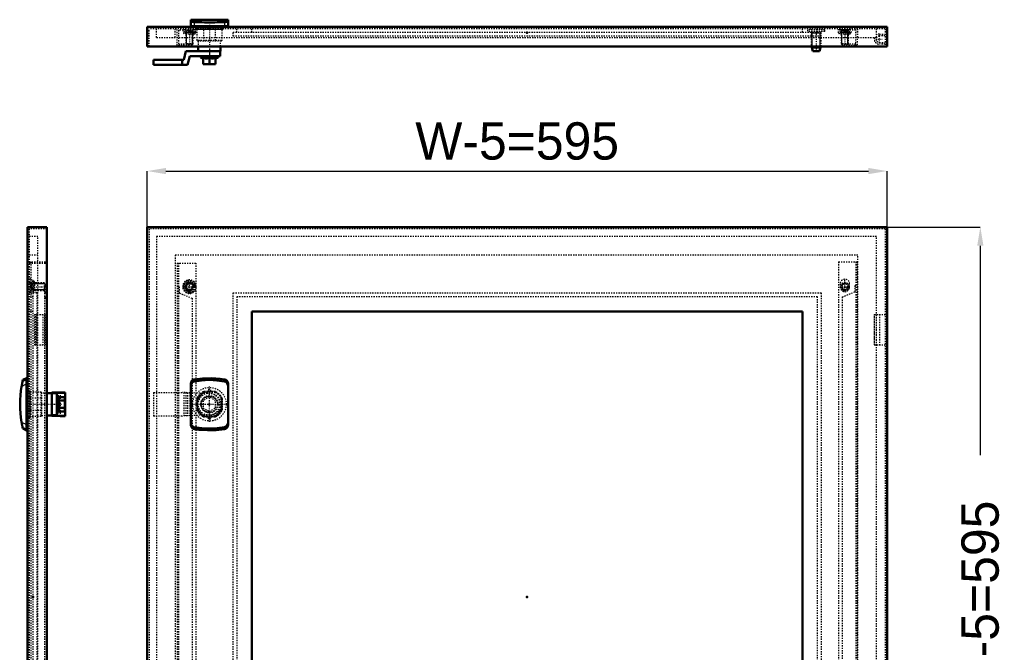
# Model space of a CAD drawing. Header units: millimetres. Extents: x 0 to 1531, y -24 to 993.
# Tile 2 of 3: x 0 to 791, y 484 to 993. Entities that reach past the tile are written whole.
import ezdxf

# ---------------------------------------------------------------- set-up
doc = ezdxf.new("R2010")
doc.units = ezdxf.units.MM
doc.linetypes.add('Center', pattern=[1.5, 0.45, -0.5, 0.05, -0.5])
doc.linetypes.add('Dashed', pattern=[2, 1, -1])
for name, color, linetype, lineweight in [('2d ConnectionPoints', 7, 'Continuous', 50), ('AM_0', 7, 'Continuous', 50), ('AM_4', 3, 'Continuous', 25), ('AM_5', 3, 'Continuous', 25), ('AM_7', 7, 'Center', 25), ('AM_9', 6, 'Dashed', 25)]:
    doc.layers.add(name, color=color, linetype=linetype, lineweight=lineweight)
doc.dimstyles.new('ISO-25', dxfattribs={"dimtxt": 2.5, "dimasz": 2.5, "dimexe": 1.25, "dimexo": 0.625, "dimtad": 1, "dimtxsty": 'Standard', "dimcen": 2.5, "dimadec": 0, "dimazin": 0, "dimtfac": 1, "dimtmove": 0, "dimatfit": 3, "dimfxl": 1, "dimarcsym": 0})

# ---------------------------------------------------------------- blocks, each defined once
blk = doc.blocks.new('5_ADT_ADC_ADS_06060_glass_0_in_ADC06060R5_0__1300')
at = {"layer": 'AM_9'}
for p, q in [((10.3, 773.45), (10.3, 284.45)), ((13.3, 773.45), (10.3, 773.45)), ((13.3, 773.45), (13.3, 284.45)), ((13.3, 284.45), (10.3, 284.45))]:
    blk.add_line(p, q, dxfattribs=at)
blk = doc.blocks.new('7_ALL503_0_0__2_0_in_ADC06060R5_0__1300')
at = {"layer": 'AM_0'}
for p, q in [((5.2, 704.95), (2.16, 703.45)), ((5.2, 704.95), (5.2, 662.95)), ((2.16, 703.45), (1.91, 702.27)), ((5.8, 697.45), (5.2, 697.45)), ((25.38, 692.95), (21.5, 692.95)), ((32.26, 693.35), (25.38, 693.27)), ((25.38, 674.63), (25.38, 693.27)), ((29.38, 693.14), (36.26, 693.22)), ((29.38, 674.76), (29.38, 693.14)), ((29.39, 689.72), (29.38, 689.72)), ((29.4, 690.33), (29.39, 689.72)), ((30.86, 689.72), (30.56, 690.54)), ((35.88, 689.72), (30.86, 689.72)), ((32.26, 693.41), (32.26, 693.35)), ((36.26, 693.41), (32.26, 693.41)), ((35.88, 678.18), (35.88, 689.72)), ((36.26, 674.49), (36.26, 693.41)), ((29.39, 686.84), (29.38, 686.84)), ((29.39, 681.06), (29.38, 681.06)), ((29.39, 686.84), (29.39, 681.06)), ((35.88, 686.84), (30.86, 686.84)), ((35.88, 681.06), (30.86, 681.06)), ((21.5, 674.95), (25.38, 674.95)), ((25.38, 674.63), (32.26, 674.55)), ((29.39, 678.18), (29.38, 678.18)), ((36.26, 674.68), (29.38, 674.76)), ((29.39, 678.18), (29.4, 677.57)), ((30.56, 677.36), (30.86, 678.18)), ((35.88, 678.18), (30.86, 678.18)), ((32.26, 674.55), (32.26, 674.49)), ((36.26, 674.49), (32.26, 674.49)), ((1.91, 665.63), (2.16, 664.45)), ((5.2, 670.45), (5.8, 670.45)), ((2.16, 664.45), (5.2, 662.95))]:
    blk.add_line(p, q, dxfattribs=at)
for points in [[(1.91, 702.27), (1.88, 702.13), (1.83, 701.91), (1.77, 701.62), (1.71, 701.28), (1.64, 700.92), (1.56, 700.54), (1.49, 700.13), (1.37, 699.48), (1.25, 698.81), (1.17, 698.32)], [(30.86, 686.84), (30.97, 687.19), (31.06, 687.54), (31.12, 687.9), (31.14, 688.26), (31.12, 688.62), (31.07, 688.99), (30.98, 689.36), (30.86, 689.72)], [(30.86, 681.06), (30.98, 681.81), (31.11, 683.03), (31.13, 684.26), (31.11, 684.89), (31.05, 685.52), (30.87, 686.77), (30.86, 686.84)], [(30.86, 678.18), (30.97, 678.53), (31.06, 678.88), (31.12, 679.24), (31.14, 679.6), (31.12, 679.96), (31.07, 680.33), (30.98, 680.7), (30.86, 681.06)], [(1.17, 669.58), (1.26, 669.03), (1.35, 668.5), (1.45, 667.98), (1.54, 667.48), (1.63, 667.01), (1.71, 666.59), (1.79, 666.22), (1.85, 665.93), (1.88, 665.75), (1.91, 665.63)]]:
    blk.add_lwpolyline(points, dxfattribs=at)
for centre, radius, start, end in [((88.9, 683.95), 88.9, 170.69559, 189.30441), ((30, 690.33), 0.6, 20, 179.67823), ((30, 677.57), 0.6, 180.32177, 340)]:
    blk.add_arc(centre, radius, start, end, dxfattribs=at)
at = {"layer": 'AM_4'}
for p, q in [((1.17, 698.32), (5.2, 700.32)), ((1.91, 702.27), (5.2, 703.9)), ((29.38, 692.44), (25.38, 692.44)), ((29.4, 677.57), (29.4, 690.33)), ((30.56, 677.36), (30.56, 690.54)), ((29.38, 675.46), (25.38, 675.46)), ((1.17, 669.58), (5.2, 667.58)), ((1.91, 665.63), (5.2, 664))]:
    blk.add_line(p, q, dxfattribs=at)
at = {"layer": 'AM_5'}
blk.add_line((7.7, 694.95), (7.7, 672.95), dxfattribs=at)
at = {"layer": 'AM_7'}
blk.add_line((4.19, 683.95), (33.29, 683.95), dxfattribs=at)
at = {"layer": 'AM_9'}
for p, q in [((6.2, 694.1), (6.2, 673.8)), ((6.2, 693.85), (16.7, 693.85)), ((16.7, 693.85), (17.2, 693.35)), ((16.7, 693.85), (16.7, 674.05)), ((17.2, 693.35), (17.2, 674.55)), ((21.5, 692.95), (17.2, 692.95)), ((32.26, 693.35), (32.26, 674.55)), ((6.2, 688.57), (5.8, 688.57)), ((16.7, 688.74), (6.2, 688.74)), ((17.2, 688.63), (16.7, 688.74)), ((5.8, 679.33), (6.2, 679.33)), ((6.2, 679.16), (16.7, 679.16)), ((16.7, 674.05), (6.2, 674.05)), ((16.7, 679.16), (17.2, 679.27)), ((17.2, 674.55), (16.7, 674.05)), ((17.2, 674.95), (21.5, 674.95))]:
    blk.add_line(p, q, dxfattribs=at)
blk = doc.blocks.new('8_ADT_ADC_ADS_06060_0__0_in_ADC06060R5_0__1300')
at = {"layer": 'AM_0'}
for p, q in [((5.8, 826.45), (21.5, 826.45)), ((5.8, 826.45), (5.8, 231.45)), ((21.5, 826.45), (21.5, 231.45)), ((21.9, 275.45), (21.5, 275.45)), ((22.4, 274.95), (21.9, 275.45)), ((21.9, 275.45), (21.9, 267.45)), ((25.2, 274.2), (22.4, 274.95)), ((22.4, 274.95), (22.4, 267.95)), ((25.2, 274.2), (25.2, 268.7)), ((21.5, 267.45), (21.9, 267.45)), ((21.9, 267.45), (22.4, 267.95)), ((22.4, 267.95), (25.2, 268.7)), ((5.8, 231.45), (21.5, 231.45))]:
    blk.add_line(p, q, dxfattribs=at)
at = {"layer": 'AM_5'}
for p, q in [((8.9, 781.45), (8.9, 780.84)), ((8.9, 781.45), (8.9, 775.45)), ((19.9, 780.84), (8.9, 780.84)), ((19.9, 776.06), (8.9, 776.06)), ((8.9, 775.45), (8.9, 776.06)), ((8.9, 282.45), (8.9, 281.84)), ((8.9, 282.45), (8.9, 276.45)), ((19.9, 281.84), (8.9, 281.84)), ((19.9, 277.06), (8.9, 277.06)), ((8.9, 276.45), (8.9, 277.06)), ((9.4, 275.45), (10.57, 274.68)), ((10.57, 275.45), (10.57, 267.45)), ((22.4, 274.68), (10.57, 274.68)), ((9.4, 267.45), (10.57, 268.22)), ((22.4, 268.22), (10.57, 268.22))]:
    blk.add_line(p, q, dxfattribs=at)
at = {"layer": 'AM_7'}
for p, q in [((6.67, 778.45), (20.53, 778.45)), ((6.67, 279.45), (20.53, 279.45)), ((6.4, 271.45), (26.09, 271.45))]:
    blk.add_line(p, q, dxfattribs=at)
at = {"layer": 'AM_9'}
for p, q in [((21.5, 824.95), (7.3, 824.95)), ((7.3, 824.95), (7.3, 232.95)), ((14.3, 818.95), (7.3, 818.95)), ((14.3, 238.95), (14.3, 818.95)), ((14.3, 803.95), (7.3, 803.95)), ((7.3, 798.45), (20.8, 798.45)), ((7.3, 797.45), (20.8, 797.45)), ((8.5, 798.45), (8.5, 259.45)), ((20.8, 798.45), (20.8, 259.45)), ((8.5, 784.45), (7.3, 784.45)), ((10.3, 782.26), (7.3, 783.01)), ((8.1, 781.95), (7.3, 781.95)), ((8.5, 780.7), (7.3, 780.7)), ((8.5, 778.2), (7.3, 778.2)), ((8.1, 781.95), (8.1, 774.95)), ((19.29, 781.45), (8.1, 781.45)), ((10.44, 783.46), (8.5, 783.95)), ((10.3, 782.26), (10.3, 774.64)), ((11.5, 781.7), (10.3, 781.7)), ((10.44, 783.46), (10.44, 773.44)), ((11.5, 782.11), (11.5, 774.79)), ((19.9, 780.84), (19.29, 781.45)), ((19.29, 781.45), (19.29, 775.45)), ((19.29, 775.45), (19.9, 776.06)), ((19.6, 779.45), (19.6, 278.45)), ((19.6, 779.45), (20.8, 779.45)), ((19.6, 778.45), (20.8, 778.45)), ((19.9, 780.84), (19.9, 776.06)), ((7.3, 774.95), (8.1, 774.95)), ((7.3, 773.89), (10.3, 774.64)), ((7.3, 774.45), (8.5, 774.45)), ((10.3, 770.45), (7.3, 770.45)), ((8.1, 775.45), (19.29, 775.45)), ((8.5, 772.95), (10.44, 773.44)), ((10.3, 775.2), (11.5, 775.2)), ((19.6, 774.44), (20.8, 774.44)), ((19.6, 773.44), (20.8, 773.44)), ((19.6, 770.19), (20.8, 770.19)), ((19.6, 769.19), (20.8, 769.19)), ((10.3, 758.45), (5.8, 758.45)), ((11.5, 756.2), (11.5, 731.7)), ((11.5, 756.2), (19.7, 756.2)), ((12.21, 731.7), (12.21, 756.2)), ((13, 756.2), (13, 731.7)), ((18.2, 756.2), (18.2, 731.7)), ((19.7, 756.2), (19.7, 731.7)), ((11.5, 731.7), (19.7, 731.7)), ((7.3, 695.95), (5.8, 695.95)), ((7.3, 694.7), (5.8, 694.7)), ((7.3, 694.1), (5.8, 694.1)), ((7.3, 688.92), (5.8, 688.92)), ((7.3, 678.98), (5.8, 678.98)), ((7.3, 673.8), (5.8, 673.8)), ((7.3, 673.2), (5.8, 673.2)), ((5.8, 671.95), (7.3, 671.95)), ((7.3, 385.95), (5.8, 385.95)), ((7.3, 384.7), (5.8, 384.7)), ((7.3, 384.1), (5.8, 384.1)), ((7.3, 378.92), (5.8, 378.92)), ((7.3, 368.98), (5.8, 368.98)), ((7.3, 363.8), (5.8, 363.8)), ((7.3, 363.2), (5.8, 363.2)), ((5.8, 361.95), (7.3, 361.95)), ((11.5, 326.2), (11.5, 301.7)), ((11.5, 326.2), (19.7, 326.2)), ((12.21, 301.7), (12.21, 326.2)), ((13, 326.2), (13, 301.7)), ((18.2, 326.2), (18.2, 301.7)), ((19.7, 326.2), (19.7, 301.7)), ((11.5, 301.7), (19.7, 301.7)), ((10.3, 299.45), (5.8, 299.45)), ((10.3, 287.45), (7.3, 287.45)), ((19.6, 288.71), (20.8, 288.71)), ((20.8, 287.71), (19.6, 287.71)), ((10.3, 283.26), (7.3, 284.01)), ((8.5, 283.45), (7.3, 283.45)), ((8.1, 282.95), (7.3, 282.95)), ((8.5, 279.7), (7.3, 279.7)), ((8.5, 277.2), (7.3, 277.2)), ((8.1, 282.95), (8.1, 275.95)), ((19.29, 282.45), (8.1, 282.45)), ((9.4, 278.45), (8.2, 278.45)), ((8.2, 278.45), (8.2, 264.45)), ((10.44, 284.46), (8.5, 284.95)), ((9.4, 278.45), (9.4, 264.45)), ((10.3, 283.26), (10.3, 275.64)), ((11.5, 282.7), (10.3, 282.7)), ((10.44, 284.46), (10.44, 274.44)), ((11.5, 283.11), (11.5, 275.79)), ((19.9, 281.84), (19.29, 282.45)), ((19.29, 282.45), (19.29, 276.45)), ((19.6, 284.46), (20.8, 284.46)), ((19.6, 283.46), (20.8, 283.46)), ((19.6, 279.45), (20.8, 279.45)), ((19.6, 278.45), (20.8, 278.45)), ((19.9, 281.84), (19.9, 277.06)), ((8.2, 275.95), (7.3, 275.53)), ((7.3, 275.95), (8.1, 275.95)), ((7.3, 274.89), (10.3, 275.64)), ((7.3, 273.45), (8.5, 273.45)), ((8.1, 276.45), (19.29, 276.45)), ((8.5, 273.95), (10.44, 274.44)), ((21.5, 275.45), (9.4, 275.45)), ((10.3, 276.2), (11.5, 276.2)), ((19.29, 276.45), (19.9, 277.06)), ((7.3, 267.37), (8.2, 266.95)), ((8.2, 264.45), (9.4, 264.45)), ((9.4, 267.45), (21.5, 267.45)), ((7.3, 260.45), (20.8, 260.45)), ((7.3, 259.45), (20.8, 259.45)), ((14.3, 253.95), (7.3, 253.95)), ((14.3, 238.95), (7.3, 238.95)), ((7.3, 232.95), (21.5, 232.95))]:
    blk.add_line(p, q, dxfattribs=at)
for points in [[(8.5, 780.74), (8.81, 780.54), (9.43, 780.1), (9.72, 779.85), (9.99, 779.58), (10.16, 779.38), (10.3, 779.15)], [(10.3, 777.75), (10.2, 777.59), (9.88, 777.2), (9.51, 776.86), (9.02, 776.49), (8.5, 776.16)], [(10.44, 279.83), (10.34, 280.07), (10.21, 280.3), (9.89, 280.69), (9.52, 281.03), (9.02, 281.4), (8.5, 281.74)], [(8.5, 277.16), (8.8, 277.35), (9.22, 277.64), (9.62, 277.95), (9.98, 278.31), (10.16, 278.52), (10.31, 278.76), (10.44, 279.07)], [(10.44, 279.83), (10.47, 279.7), (10.49, 279.45), (10.46, 279.16), (10.44, 279.07)]]:
    blk.add_lwpolyline(points, dxfattribs=at)
for centre, start, end in [((10.1, 782.11), 0, 76), ((10.1, 774.79), 284, 360), ((10.1, 283.11), 0, 76), ((10.1, 275.79), 284, 0)]:
    blk.add_arc(centre, 1.4, start, end, dxfattribs=at)
blk = doc.blocks.new('9_ADT_ADC_ADS_06060_glass_0_in_ADC06060R5_0__1300')
at = {"layer": 'AM_9'}
for p, q in [((171.21, 773.45), (644.21, 773.45)), ((171.21, 284.45), (171.21, 773.45)), ((644.21, 773.45), (644.21, 284.45)), ((644.21, 284.45), (171.21, 284.45))]:
    blk.add_line(p, q, dxfattribs=at)
blk = doc.blocks.new('11_ALL503_0_0__2_0_in_ADC06060R5_0__1300')
at = {"layer": 'AM_0'}
for p, q in [((137.21, 667.58), (137.21, 700.32)), ((167.21, 700.32), (167.21, 667.58))]:
    blk.add_line(p, q, dxfattribs=at)
for points in [[(139.97, 703.9), (146.9, 704.75), (153.88, 704.93), (160.84, 704.43), (164.46, 703.9)], [(137.21, 700.32), (137.23, 700.63), (137.26, 700.94), (137.32, 701.25), (137.41, 701.56), (137.52, 701.85), (137.65, 702.13), (137.8, 702.39), (137.97, 702.65), (138.16, 702.88), (138.37, 703.09), (138.6, 703.28), (138.84, 703.45), (139.09, 703.6), (139.35, 703.72), (139.62, 703.82), (139.9, 703.89), (139.97, 703.9)], [(137.21, 698.32), (137.49, 699.92), (138.32, 701.31), (139.15, 701.97), (139.97, 702.27)], [(139.97, 702.27), (145.91, 703.14), (151.98, 703.45), (158.22, 703.17), (164.46, 702.27)], [(164.46, 703.9), (164.74, 703.84), (165.01, 703.75), (165.27, 703.63), (165.53, 703.49), (165.77, 703.33), (166, 703.14), (166.21, 702.93), (166.41, 702.7), (166.59, 702.46), (166.74, 702.19), (166.88, 701.92), (166.99, 701.63), (167.08, 701.33), (167.15, 701.02), (167.19, 700.71), (167.21, 700.39), (167.21, 700.32)], [(164.46, 702.27), (165.39, 701.91), (166.14, 701.28), (166.86, 700.13), (167.19, 698.81), (167.21, 698.32)], [(139.97, 665.63), (139.04, 665.99), (138.29, 666.62), (137.57, 667.77), (137.24, 669.09), (137.21, 669.58)], [(139.97, 664), (139.69, 664.06), (139.42, 664.15), (139.15, 664.27), (138.9, 664.41), (138.65, 664.57), (138.43, 664.76), (138.21, 664.97), (138.02, 665.2), (137.84, 665.44), (137.68, 665.71), (137.55, 665.98), (137.43, 666.27), (137.34, 666.57), (137.27, 666.88), (137.23, 667.19), (137.21, 667.51), (137.21, 667.58)], [(164.46, 665.63), (158.51, 664.76), (152.45, 664.45), (146.21, 664.73), (139.97, 665.63)], [(167.21, 669.58), (166.94, 667.98), (166.11, 666.59), (165.28, 665.93), (164.46, 665.63)], [(167.21, 667.58), (167.2, 667.27), (167.16, 666.96), (167.1, 666.65), (167.02, 666.34), (166.91, 666.05), (166.78, 665.77), (166.63, 665.51), (166.45, 665.25), (166.26, 665.02), (166.05, 664.81), (165.83, 664.62), (165.59, 664.45), (165.34, 664.3), (165.07, 664.18), (164.8, 664.08), (164.53, 664.01), (164.46, 664)], [(164.46, 664), (157.52, 663.15), (150.55, 662.97), (143.58, 663.47), (139.97, 664)]]:
    blk.add_lwpolyline(points, dxfattribs=at)
at = {"layer": 'AM_4'}
for p, q in [((139.97, 702.27), (139.97, 703.9)), ((164.46, 702.27), (164.46, 703.9)), ((139.97, 665.63), (139.97, 664)), ((164.46, 665.63), (164.46, 664))]:
    blk.add_line(p, q, dxfattribs=at)
at = {"layer": 'AM_5'}
blk.add_arc((152.21, 683.95), 10.08, 75, 15, dxfattribs=at)
at = {"layer": 'AM_7'}
for p, q in [((152.21, 669.77), (152.21, 698.12)), ((138.04, 683.95), (166.39, 683.95))]:
    blk.add_line(p, q, dxfattribs=at)
at = {"layer": 'AM_9'}
for p, q in [((107.21, 693.41), (130.17, 693.41)), ((107.21, 693.41), (107.21, 674.49)), ((152.58, 692.44), (130.17, 693.41)), ((131.5, 693.35), (131.5, 674.55)), ((133.34, 693.27), (133.34, 674.63)), ((134.57, 693.22), (134.57, 674.68)), ((136.41, 693.14), (136.41, 674.76)), ((152.21, 689.72), (147.21, 686.84)), ((147.53, 693.35), (147.42, 693.85)), ((157.01, 693.85), (147.42, 693.85)), ((156.89, 693.35), (147.53, 693.35)), ((156.83, 694.1), (147.6, 694.1)), ((157.21, 686.84), (152.21, 689.72)), ((157.01, 693.85), (156.89, 693.35)), ((142.06, 688.57), (142.06, 679.33)), ((142.31, 688.74), (142.81, 688.63)), ((142.31, 688.74), (142.31, 679.16)), ((142.81, 688.63), (142.81, 679.27)), ((147.21, 686.84), (147.21, 681.06)), ((147.21, 681.06), (152.21, 678.18)), ((152.21, 678.18), (157.21, 681.06)), ((157.21, 681.06), (157.21, 686.84)), ((161.61, 688.63), (162.11, 688.74)), ((161.61, 679.27), (161.61, 688.63)), ((162.11, 688.74), (162.11, 679.16)), ((162.36, 688.57), (162.36, 679.33)), ((130.17, 674.49), (107.21, 674.49)), ((152.58, 675.46), (130.17, 674.49)), ((142.81, 679.27), (142.31, 679.16)), ((147.42, 674.05), (147.53, 674.55)), ((157.01, 674.05), (147.42, 674.05)), ((147.53, 674.55), (156.89, 674.55)), ((156.83, 673.8), (147.6, 673.8)), ((156.89, 674.55), (157.01, 674.05)), ((162.11, 679.16), (161.61, 679.27))]:
    blk.add_line(p, q, dxfattribs=at)
for radius in [13.5, 9, 6.98, 6.59, 6.38]:
    blk.add_circle((152.21, 683.95), radius, dxfattribs=at)
for radius, start, end in [(11.15, 114.45123, 155.54877), (11, 115.84193, 154.15807), (10.5, 116.46097, 153.53903), (8.5, 272.47583, 87.52417), (11.15, 24.45123, 65.54877), (10.5, 26.46097, 63.53903), (11, 25.84193, 64.15807), (11.15, 204.45123, 245.54877), (11, 205.84193, 244.15807), (10.5, 206.46097, 243.53903), (11.15, 294.45123, 335.54877), (10.5, 296.46097, 333.53903), (11, 295.84193, 334.15807)]:
    blk.add_arc((152.21, 683.95), radius, start, end, dxfattribs=at)
blk = doc.blocks.new('12_ADT_ADC_ADS_06060_0__0_in_ADC06060R5_0__1300')
at = {"layer": 'AM_0'}
for p, q in [((102.21, 826.45), (697.21, 826.45)), ((102.21, 826.45), (102.21, 231.45)), ((697.21, 826.45), (697.21, 231.45)), ((186.21, 758.45), (186.21, 299.45)), ((629.21, 758.45), (186.21, 758.45)), ((629.21, 299.45), (629.21, 758.45)), ((186.21, 299.45), (629.21, 299.45)), ((102.21, 231.45), (697.21, 231.45))]:
    blk.add_line(p, q, dxfattribs=at)
at = {"layer": 'AM_5'}
for centre, radius in [((136.21, 778.45), 2.39), ((663.21, 778.45), 2.39), ((136.21, 279.45), 2.39), ((663.21, 279.45), 2.39), ((640.21, 271.45), 3.23)]:
    blk.add_arc(centre, radius, 75, 15, dxfattribs=at)
at = {"layer": 'AM_7'}
for p, q in [((136.21, 772.68), (136.21, 784.22)), ((663.21, 774.26), (663.21, 784.64)), ((130.44, 778.45), (141.99, 778.45)), ((659.28, 780.7), (667.15, 780.7)), ((659.28, 778.2), (667.15, 778.2)), ((659.54, 778.45), (666.89, 778.45)), ((150.9, 694.7), (153.53, 694.7)), ((150.9, 673.2), (153.53, 673.2)), ((150.9, 384.7), (153.53, 384.7)), ((150.9, 363.2), (153.53, 363.2)), ((663.21, 273.68), (663.21, 285.22)), ((132.28, 279.7), (140.15, 279.7)), ((132.28, 277.2), (140.15, 277.2)), ((132.54, 279.45), (139.89, 279.45)), ((136.21, 273.26), (136.21, 283.64)), ((640.21, 264.1), (640.21, 278.8)), ((657.44, 279.45), (668.99, 279.45)), ((632.86, 271.45), (647.56, 271.45))]:
    blk.add_line(p, q, dxfattribs=at)
at = {"layer": 'AM_9'}
for p, q in [((103.71, 824.95), (103.71, 232.95)), ((695.71, 824.95), (103.71, 824.95)), ((695.71, 824.95), (695.71, 232.95)), ((688.71, 818.95), (109.71, 818.95)), ((109.71, 818.95), (109.71, 238.95)), ((688.71, 238.95), (688.71, 818.95)), ((124.71, 803.95), (124.71, 253.95)), ((673.71, 803.95), (124.71, 803.95)), ((673.71, 253.95), (673.71, 803.95)), ((126.21, 797.45), (126.21, 259.45)), ((126.21, 797.45), (141.21, 797.45)), ((127.41, 797.45), (127.41, 259.45)), ((141.21, 797.45), (141.21, 259.45)), ((658.21, 798.45), (658.21, 260.45)), ((658.21, 798.45), (673.21, 798.45)), ((672.01, 798.45), (672.01, 260.45)), ((673.21, 798.45), (673.21, 260.45)), ((127.41, 778.45), (127.96, 778.45)), ((127.96, 778.45), (127.96, 773.44)), ((659.46, 780.7), (659.46, 778.2)), ((666.96, 778.2), (666.96, 780.7)), ((671.46, 779.45), (672.01, 779.45)), ((671.46, 774.44), (671.46, 779.45)), ((127.96, 773.44), (138.21, 769.19)), ((138.21, 769.19), (138.21, 287.71)), ((641.21, 770.45), (174.21, 770.45)), ((174.21, 770.45), (174.21, 287.45)), ((641.21, 287.45), (641.21, 770.45)), ((661.21, 770.19), (671.46, 774.44)), ((661.21, 770.19), (661.21, 288.71)), ((686.91, 756.2), (686.91, 731.7)), ((686.91, 756.2), (695.71, 756.2)), ((687.12, 731.7), (687.12, 756.2)), ((688.41, 756.2), (688.41, 731.7)), ((691.01, 756.2), (691.01, 731.7)), ((686.91, 731.7), (695.71, 731.7)), ((150.96, 694.1), (147.25, 694.1)), ((150.96, 694.7), (150.96, 694.1)), ((153.46, 694.1), (153.46, 694.7)), ((157.18, 694.1), (153.46, 694.1)), ((142.06, 688.92), (142.06, 678.98)), ((162.36, 678.98), (162.36, 688.92)), ((147.25, 673.8), (150.96, 673.8)), ((150.96, 673.8), (150.96, 673.2)), ((153.46, 673.2), (153.46, 673.8)), ((153.46, 673.8), (157.18, 673.8)), ((150.96, 384.1), (147.25, 384.1)), ((150.96, 384.7), (150.96, 384.1)), ((153.46, 384.1), (153.46, 384.7)), ((157.18, 384.1), (153.46, 384.1)), ((142.06, 378.92), (142.06, 368.98)), ((162.36, 368.98), (162.36, 378.92)), ((147.25, 363.8), (150.96, 363.8)), ((150.96, 363.8), (150.96, 363.2)), ((153.46, 363.8), (157.18, 363.8)), ((153.46, 363.2), (153.46, 363.8)), ((686.91, 326.2), (686.91, 301.7)), ((686.91, 326.2), (695.71, 326.2)), ((687.12, 301.7), (687.12, 326.2)), ((688.41, 326.2), (688.41, 301.7)), ((691.01, 326.2), (691.01, 301.7)), ((686.91, 301.7), (695.71, 301.7)), ((138.21, 287.71), (127.96, 283.46)), ((174.21, 287.45), (641.21, 287.45)), ((671.46, 284.46), (661.21, 288.71)), ((127.96, 278.45), (127.41, 278.45)), ((127.96, 283.46), (127.96, 278.45)), ((132.46, 279.7), (132.46, 277.2)), ((139.96, 277.2), (139.96, 279.7)), ((671.46, 279.45), (671.46, 284.46)), ((672.01, 279.45), (671.46, 279.45)), ((124.71, 253.95), (673.71, 253.95)), ((126.21, 259.45), (141.21, 259.45)), ((658.21, 260.45), (673.21, 260.45)), ((109.71, 238.95), (688.71, 238.95)), ((695.71, 232.95), (103.71, 232.95))]:
    blk.add_line(p, q, dxfattribs=at)
for centre, radius in [((136.21, 778.45), 5.01), ((136.21, 778.45), 4.56), ((136.21, 778.45), 3.81), ((136.21, 778.45), 3.66), ((136.21, 778.45), 3.5), ((136.21, 778.45), 3.25), ((136.21, 778.45), 3), ((136.21, 778.45), 2.39), ((663.21, 778.45), 3.5), ((663.21, 778.45), 3), ((663.21, 778.45), 2.39), ((136.21, 279.45), 3.5), ((136.21, 279.45), 3), ((136.21, 279.45), 2.39), ((640.21, 271.45), 7), ((663.21, 279.45), 4.56), ((663.21, 279.45), 3.81), ((663.21, 279.45), 3.66), ((663.21, 279.45), 3.5), ((663.21, 279.45), 3.25), ((663.21, 279.45), 3), ((663.21, 279.45), 2.39), ((640.21, 271.45), 4.5), ((640.21, 271.45), 4.08), ((640.21, 271.45), 4), ((640.21, 271.45), 3.5), ((640.21, 271.45), 2.75)]:
    blk.add_circle(centre, radius, dxfattribs=at)
for centre, radius, start, end in [((663.21, 780.7), 3.75, 0, 180), ((136.21, 778.45), 5.5, 24.57409, 335.42591), ((136.21, 778.45), 5.05, 351.9955, 8.0045), ((663.21, 778.2), 3.75, 180, 0), ((152.21, 683.95), 11.3, 116.07361, 153.92639), ((152.21, 694.7), 1.25, 0, 180), ((152.21, 683.95), 11.3, 26.07361, 63.92639), ((152.21, 683.95), 11.3, 206.07361, 243.92639), ((152.21, 673.2), 1.25, 180, 0), ((152.21, 683.95), 11.3, 296.07361, 333.92639), ((152.21, 373.95), 11.3, 116.07361, 153.92639), ((152.21, 384.7), 1.25, 0, 180), ((152.21, 373.95), 11.3, 26.07361, 63.92639), ((152.21, 373.95), 11.3, 206.07361, 243.92639), ((152.21, 373.95), 11.3, 296.07361, 333.92639), ((152.21, 363.2), 1.25, 180, 0), ((136.21, 279.7), 3.75, 0, 180), ((136.21, 277.2), 3.75, 180, 360), ((663.21, 279.45), 5.5, 204.57409, 155.42591), ((663.21, 279.45), 5.01, 184.37533, 175.62467)]:
    blk.add_arc(centre, radius, start, end, dxfattribs=at)
blk = doc.blocks.new('21_ADT_ADC_ADS_06060_glass_0_in_ADC06060R5_0__1300')
at = {"layer": 'AM_9'}
for p, q in [((171.21, 979.86), (171.21, 982.86)), ((644.21, 982.86), (171.21, 982.86)), ((644.21, 979.86), (171.21, 979.86))]:
    blk.add_line(p, q, dxfattribs=at)
blk = doc.blocks.new('22_ALL503_0_0__1_0_in_ADC06060R5_0__1300')
at = {"layer": 'AM_0'}
for p, q in [((137.21, 993.16), (137.21, 987.96)), ((167.21, 993.16), (137.21, 993.16)), ((167.21, 993.16), (167.21, 987.96)), ((167.21, 987.96), (137.21, 987.96)), ((138.71, 987.96), (138.71, 987.36)), ((165.71, 987.36), (165.71, 987.96)), ((133.34, 967.78), (131.5, 960.9)), ((161.21, 967.78), (133.34, 967.78)), ((143.21, 971.66), (143.21, 967.78)), ((160.71, 963.78), (160.71, 967.78)), ((161.21, 967.78), (161.21, 971.66)), ((131.5, 960.9), (107.21, 960.9)), ((107.21, 956.9), (107.21, 960.9)), ((130.17, 956.9), (130.17, 960.9)), ((134.57, 956.9), (136.41, 963.78)), ((136.41, 963.78), (160.71, 963.78)), ((145.63, 962.6), (147.21, 962.02)), ((147.21, 963.77), (145.83, 963.77)), ((147.21, 963.77), (147.21, 963.78)), ((152.56, 963.77), (147.21, 963.77)), ((147.21, 957.28), (147.21, 962.31)), ((152.21, 963.77), (152.21, 963.78)), ((152.21, 957.28), (152.21, 962.31)), ((157.21, 963.77), (157.21, 963.78)), ((158.6, 963.77), (157.21, 963.77)), ((157.21, 962.02), (158.8, 962.6)), ((157.21, 957.28), (157.21, 962.31)), ((107.21, 956.9), (134.57, 956.9)), ((147.21, 957.28), (157.21, 957.28))]:
    blk.add_line(p, q, dxfattribs=at)
for points in [[(139.97, 991.25), (139.49, 991.28), (139.04, 991.33), (138.64, 991.39), (138.29, 991.46), (138, 991.53), (137.77, 991.6), (137.57, 991.68), (137.36, 991.8), (137.24, 991.91), (137.21, 991.99)], [(164.46, 991.25), (162.49, 991.18), (160.5, 991.12), (158.51, 991.07), (156.5, 991.03), (154.47, 991.01), (152.45, 991), (150.37, 991), (148.29, 991.03), (146.21, 991.06), (144.12, 991.11), (142.04, 991.18), (139.97, 991.25)], [(167.21, 991.99), (167.18, 991.9), (167.09, 991.81), (166.94, 991.72), (166.72, 991.62), (166.45, 991.53), (166.11, 991.45), (165.72, 991.38), (165.28, 991.32), (164.88, 991.28), (164.46, 991.25)], [(147.21, 962.31), (147.82, 962.19), (148.43, 962.1), (149.06, 962.05), (149.68, 962.02), (150.31, 962.04), (150.94, 962.1), (151.58, 962.19), (152.21, 962.31)], [(152.21, 962.31), (152.82, 962.19), (153.43, 962.1), (154.06, 962.05), (154.68, 962.02), (155.31, 962.04), (155.94, 962.1), (156.58, 962.19), (157.21, 962.31)]]:
    blk.add_lwpolyline(points, dxfattribs=at)
for centre, start, end in [((145.83, 963.17), 90.32177, 250), ((158.59, 963.17), 290, 89.67823)]:
    blk.add_arc(centre, 0.6, start, end, dxfattribs=at)
at = {"layer": 'AM_4'}
for p, q in [((139.97, 991.25), (139.97, 987.96)), ((164.46, 991.25), (164.46, 987.96)), ((152.58, 963.78), (152.58, 967.78)), ((145.63, 962.6), (158.8, 962.6)), ((145.83, 963.77), (158.6, 963.77))]:
    blk.add_line(p, q, dxfattribs=at)
at = {"layer": 'AM_5'}
for p, q in [((141.21, 986.96), (141.89, 985.86)), ((141.21, 985.46), (163.21, 985.46)), ((163.21, 986.96), (162.54, 985.86))]:
    blk.add_line(p, q, dxfattribs=at)
at = {"layer": 'AM_9'}
for p, q in [((162.36, 986.96), (142.06, 986.96)), ((142.31, 976.46), (142.31, 986.96)), ((147.42, 986.96), (147.42, 976.46)), ((147.6, 987.36), (147.6, 986.96)), ((156.83, 986.96), (156.83, 987.36)), ((157.01, 976.46), (157.01, 986.96)), ((162.11, 986.96), (162.11, 976.46)), ((142.81, 975.96), (142.31, 976.46)), ((162.11, 976.46), (142.31, 976.46)), ((161.61, 975.96), (142.81, 975.96)), ((143.21, 975.96), (143.21, 971.66)), ((147.42, 976.46), (147.53, 975.96)), ((156.89, 975.96), (157.01, 976.46)), ((161.21, 971.66), (161.21, 975.96)), ((162.11, 976.46), (161.61, 975.96))]:
    blk.add_line(p, q, dxfattribs=at)
blk = doc.blocks.new('23_ALL503_0_0__2_0_in_ADC06060R5_0__1300')
at = {"layer": 'AM_5'}
for p, q in [((141.21, 986.96), (141.89, 985.86)), ((163.21, 985.46), (141.21, 985.46)), ((163.21, 986.96), (162.54, 985.86))]:
    blk.add_line(p, q, dxfattribs=at)
at = {"layer": 'AM_7'}
blk.add_line((152.21, 988.97), (152.21, 959.87), dxfattribs=at)
blk = doc.blocks.new('24_ADT_ADC_ADS_06060_0__0_in_ADC06060R5_0__1300')
at = {"layer": 'AM_0'}
for p, q in [((102.21, 971.66), (102.21, 987.36)), ((102.21, 987.36), (697.21, 987.36)), ((697.21, 987.36), (697.21, 971.66)), ((697.21, 971.66), (102.21, 971.66)), ((636.21, 971.66), (636.21, 971.26)), ((636.21, 971.26), (636.71, 970.76)), ((644.21, 971.26), (636.21, 971.26)), ((636.71, 970.76), (637.46, 967.96)), ((643.71, 970.76), (636.71, 970.76)), ((642.96, 967.96), (637.46, 967.96)), ((642.96, 967.96), (643.71, 970.76)), ((643.71, 970.76), (644.21, 971.26)), ((644.21, 971.26), (644.21, 971.66))]:
    blk.add_line(p, q, dxfattribs=at)
at = {"layer": 'AM_5'}
for p, q in [((133.21, 984.26), (133.83, 984.26)), ((133.21, 984.26), (139.21, 984.26)), ((133.83, 973.26), (133.83, 984.26)), ((138.6, 973.26), (138.6, 984.26)), ((139.21, 984.26), (138.6, 984.26)), ((636.21, 983.76), (636.98, 982.59)), ((636.21, 982.59), (644.21, 982.59)), ((636.98, 970.76), (636.98, 982.59)), ((644.21, 983.76), (643.45, 982.59)), ((643.45, 970.76), (643.45, 982.59)), ((660.21, 984.26), (660.83, 984.26)), ((660.21, 984.26), (666.21, 984.26)), ((660.83, 973.26), (660.83, 984.26)), ((665.6, 973.26), (665.6, 984.26)), ((666.21, 984.26), (665.6, 984.26))]:
    blk.add_line(p, q, dxfattribs=at)
at = {"layer": 'AM_7'}
for p, q in [((136.21, 986.49), (136.21, 972.63)), ((640.21, 986.76), (640.21, 967.07)), ((663.21, 986.49), (663.21, 972.63)), ((688.28, 977.56), (693.74, 977.56)), ((691.01, 974.83), (691.01, 980.29))]:
    blk.add_line(p, q, dxfattribs=at)
at = {"layer": 'AM_9'}
for p, q in [((103.71, 971.66), (103.71, 985.86)), ((695.71, 985.86), (103.71, 985.86)), ((109.71, 978.86), (109.71, 985.86)), ((124.71, 978.86), (124.71, 985.86)), ((126.21, 972.36), (126.21, 985.86)), ((127.41, 984.66), (127.41, 972.36)), ((141.21, 984.66), (127.41, 984.66)), ((130.72, 984.66), (131.2, 982.72)), ((141.23, 982.72), (131.2, 982.72)), ((131.65, 985.86), (132.4, 982.86)), ((140.03, 982.86), (132.4, 982.86)), ((132.46, 984.66), (132.46, 985.86)), ((132.71, 985.86), (132.71, 985.06)), ((139.71, 985.06), (132.71, 985.06)), ((132.96, 982.86), (132.96, 981.66)), ((133.21, 985.06), (133.21, 973.88)), ((139.21, 973.88), (139.21, 985.06)), ((139.46, 981.66), (139.46, 982.86)), ((139.71, 985.06), (139.71, 985.86)), ((139.96, 984.66), (139.96, 985.86)), ((140.03, 982.86), (140.77, 985.86)), ((141.21, 982.86), (141.21, 985.86)), ((141.21, 982.86), (141.26, 982.86)), ((141.23, 982.72), (141.26, 982.86)), ((142.06, 985.86), (142.06, 987.36)), ((147.25, 985.86), (147.25, 987.36)), ((150.96, 985.86), (150.96, 987.36)), ((153.46, 985.86), (153.46, 987.36)), ((157.18, 985.86), (157.18, 987.36)), ((162.36, 985.86), (162.36, 987.36)), ((174.21, 982.86), (174.21, 985.86)), ((186.21, 982.86), (186.21, 987.36)), ((629.21, 982.86), (629.21, 987.36)), ((633.21, 984.96), (633.21, 983.76)), ((647.21, 984.96), (633.21, 984.96)), ((647.21, 983.76), (633.21, 983.76)), ((636.13, 985.86), (635.71, 984.96)), ((636.21, 983.76), (636.21, 971.66)), ((641.21, 982.86), (641.21, 985.86)), ((644.21, 971.66), (644.21, 983.76)), ((644.71, 984.96), (644.29, 985.86)), ((647.21, 983.76), (647.21, 984.96)), ((658.21, 982.67), (658.21, 985.86)), ((672.01, 984.66), (658.21, 984.66)), ((668.23, 982.72), (658.21, 982.72)), ((658.65, 985.86), (659.4, 982.86)), ((667.03, 982.86), (659.4, 982.86)), ((659.46, 984.66), (659.46, 985.86)), ((659.71, 985.86), (659.71, 985.06)), ((666.71, 985.06), (659.71, 985.06)), ((659.96, 982.86), (659.96, 981.66)), ((660.21, 985.06), (660.21, 973.88)), ((666.21, 973.88), (666.21, 985.06)), ((666.46, 981.66), (666.46, 982.86)), ((666.71, 985.06), (666.71, 985.86)), ((666.96, 984.66), (666.96, 985.86)), ((667.03, 982.86), (667.77, 985.86)), ((668.23, 982.72), (668.71, 984.66)), ((672.01, 972.36), (672.01, 984.66)), ((673.21, 985.86), (673.21, 972.36)), ((673.71, 978.86), (673.71, 985.86)), ((688.71, 978.86), (688.71, 985.86)), ((695.71, 985.86), (695.71, 971.66)), ((109.71, 978.86), (688.71, 978.86)), ((139.87, 981.66), (132.56, 981.66)), ((666.87, 981.66), (659.56, 981.66)), ((691.01, 981.66), (695.71, 981.66)), ((695.71, 980.16), (691.01, 980.16)), ((691.01, 974.96), (695.71, 974.96)), ((138.21, 972.36), (126.21, 972.36)), ((138.21, 973.56), (127.41, 973.56)), ((127.96, 973.56), (127.96, 972.36)), ((133.21, 973.88), (133.83, 973.26)), ((139.21, 973.88), (133.21, 973.88)), ((138.6, 973.26), (133.83, 973.26)), ((138.21, 972.36), (138.21, 973.56)), ((138.6, 973.26), (139.21, 973.88)), ((660.21, 973.88), (660.83, 973.26)), ((666.21, 973.88), (660.21, 973.88)), ((665.6, 973.26), (660.83, 973.26)), ((661.21, 973.56), (661.21, 972.36)), ((672.01, 973.56), (661.21, 973.56)), ((673.21, 972.36), (661.21, 972.36)), ((665.6, 973.26), (666.21, 973.88)), ((671.46, 973.56), (671.46, 972.36)), ((695.71, 973.46), (691.01, 973.46))]:
    blk.add_line(p, q, dxfattribs=at)
for centre, radius, start, end in [((132.56, 983.06), 1.4, 194, 270), ((139.87, 983.06), 1.4, 270, 346), ((659.56, 983.06), 1.4, 196.28416, 270), ((666.87, 983.06), 1.4, 270, 346), ((691.01, 977.56), 4.1, 161.51399, 270), ((691.01, 977.56), 2.6, 90, 270), ((691.01, 977.56), 4.1, 90, 124.12329)]:
    blk.add_arc(centre, radius, start, end, dxfattribs=at)
blk = doc.blocks.new('*D26')
at = {"layer": 'AM_5', "color": 0, "lineweight": -2}
for p, q in [((102.21, 826.45), (102.21, 871.45)), ((117.21, 871.45), (682.21, 871.45)), ((697.21, 826.45), (697.21, 871.45))]:
    blk.add_line(p, q, dxfattribs=at)
at = {"layer": 'AM_5', "color": 0}
for points in [[(117.21, 873.95), (117.21, 868.95), (102.21, 871.45)], [(682.21, 868.95), (682.21, 873.95), (697.21, 871.45)]]:
    blk.add_solid(points, dxfattribs=at)
at = {"layer": 'Defpoints', "color": 0}
for p in [(697.21, 856.45), (102.21, 826.45), (697.21, 826.45)]:
    blk.add_point(p, dxfattribs=at)
at = {"layer": 'AM_5', "color": 0, "insert": (399.71, 895.45), "char_height": 30, "attachment_point": 5}
blk.add_mtext('W-5=595', dxfattribs=at)
blk = doc.blocks.new('*D27')
at = {"layer": 'AM_5', "color": 0, "lineweight": -2}
for p, q in [((697.21, 826.45), (772.21, 826.45)), ((772.21, 811.45), (772.21, 642.95)), ((772.21, 246.45), (772.21, 414.95)), ((697.21, 231.45), (772.21, 231.45))]:
    blk.add_line(p, q, dxfattribs=at)
at = {"layer": 'AM_5', "color": 0}
for points in [[(774.71, 811.45), (769.71, 811.45), (772.21, 826.45)], [(769.71, 246.45), (774.71, 246.45), (772.21, 231.45)]]:
    blk.add_solid(points, dxfattribs=at)
at = {"layer": 'Defpoints', "color": 0}
for p in [(697.21, 826.45), (697.21, 231.45), (757.21, 231.45)]:
    blk.add_point(p, dxfattribs=at)
at = {"layer": 'AM_5', "color": 0, "insert": (772.21, 528.95), "char_height": 30, "attachment_point": 5, "rotation": 90}
blk.add_mtext('H-5=595', dxfattribs=at)

msp = doc.modelspace()

# ---------------------------------------------------------------- linework, layer by layer
at = {"layer": '2d ConnectionPoints'}
for p in [(152.213, 987.363), (152.213, 987.363), (152.213, 987.363), (152.213, 987.363), (399.713, 987.363), (407.713, 982.863), (152.213, 963.785), (152.213, 963.785), (5.8, 683.95), (5.8, 683.95), (29.378, 683.95), (152.213, 683.95), (152.213, 683.95), (152.213, 683.95), (10.3, 528.95), (407.713, 528.95)]:
    msp.add_point(p, dxfattribs=at)

# ---------------------------------------------------------------- block references
for name in ['22_ALL503_0_0__1_0_in_ADC06060R5_0__1300', '24_ADT_ADC_ADS_06060_0__0_in_ADC06060R5_0__1300', '23_ALL503_0_0__2_0_in_ADC06060R5_0__1300', '21_ADT_ADC_ADS_06060_glass_0_in_ADC06060R5_0__1300', '8_ADT_ADC_ADS_06060_0__0_in_ADC06060R5_0__1300', '12_ADT_ADC_ADS_06060_0__0_in_ADC06060R5_0__1300', '5_ADT_ADC_ADS_06060_glass_0_in_ADC06060R5_0__1300', '9_ADT_ADC_ADS_06060_glass_0_in_ADC06060R5_0__1300', '7_ALL503_0_0__2_0_in_ADC06060R5_0__1300', '11_ALL503_0_0__2_0_in_ADC06060R5_0__1300']:
    msp.add_blockref(name, (0, 0))

# ---------------------------------------------------------------- dimensions: what is measured, and where the dimension line sits
at = {"layer": 'AM_5'}
dim = msp.add_linear_dim(base=(697.213, 871.45), p1=(102.213, 826.45), p2=(697.213, 826.45), text='W-5=595', dimstyle='ISO-25', override={"dimtxt": 30, "dimasz": 15, "dimexe": 0, "dimexo": 0, "dimgap": 9}, dxfattribs=at)
dim.commit()
dim.dimension.update_dxf_attribs({"geometry": '*D26', "text_midpoint": (399.713, 871.45), "dimtype": 160})
dim = msp.add_linear_dim(base=(772.213, 231.45), p1=(697.213, 826.45), p2=(697.213, 231.45), angle=90, text='H-5=595', dimstyle='ISO-25', override={"dimtxt": 30, "dimasz": 15, "dimexe": 0, "dimexo": 0, "dimgap": 9}, dxfattribs=at)
dim.commit()
dim.dimension.update_dxf_attribs({"geometry": '*D27', "text_midpoint": (772.213, 528.95), "dimtype": 160, "text_rotation": 90})

doc.saveas('drawing.dxf')
